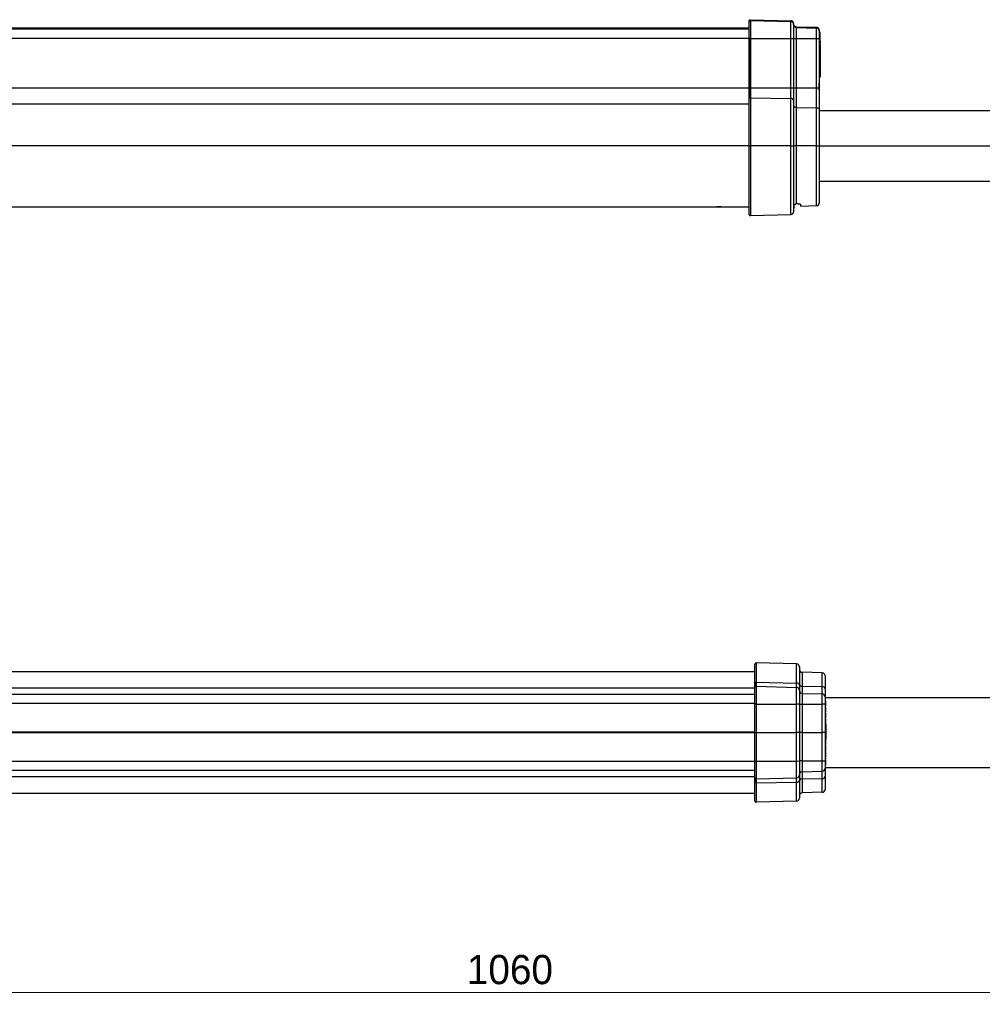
# Model space of a CAD drawing. Header units: millimetres. Extents: x 5 to 597, y 5 to 415.
# Tile 68 of 136: x 363 to 446, y 116 to 200. Entities that reach past the tile are written whole.
import ezdxf

# ---------------------------------------------------------------- set-up
doc = ezdxf.new("R2010")
doc.units = ezdxf.units.MM
doc.styles.add('SLDTEXTSTYLE0', font='ARIAL.TTF', dxfattribs={"width": 0.948})
doc.dimstyles.new('SLDDIMSTYLE1', dxfattribs={"dimtxt": 2.5, "dimasz": 2.5, "dimexe": 0, "dimexo": 0.0625, "dimtad": 1, "dimlfac": 5, "dimrnd": 1e-09, "dimzin": 12, "dimdsep": 46, "dimtxsty": 'SLDTEXTSTYLE0', "dimsah": 1, "dimcen": 0.09, "dimadec": 0, "dimazin": 3, "dimtfac": 1, "dimtofl": 0, "dimtmove": 0, "dimatfit": 3, "dimfxl": 1, "dimfrac": 2, "dimtolj": 1, "dimtzin": 12, "dimarcsym": 0})

# ---------------------------------------------------------------- blocks, each defined once
blk = doc.blocks.new('_D_8')
at = {"color": 7, "linetype": 'Continuous', "lineweight": 0}
for p, q in [((307.982, 136.306), (307.982, 115.577)), ((519.982, 136.316), (519.982, 115.577)), ((519.982, 116.577), (307.982, 116.577))]:
    blk.add_line(p, q, dxfattribs=at)
at = {"color": 7, "linetype": 'Continuous', "lineweight": 18}
for points in [[(307.982, 116.577), (310.482, 116.267), (310.482, 116.887)], [(519.982, 116.577), (517.482, 116.887), (517.482, 116.267)]]:
    blk.add_solid(points, dxfattribs=at)
at = {"color": 7, "linetype": 'Continuous', "lineweight": 18, "insert": (401.744, 119.8), "char_height": 2.5, "attachment_point": 1, "style": 'SLDTEXTSTYLE0'}
blk.add_mtext('1060', dxfattribs=at)

msp = doc.modelspace()

# ---------------------------------------------------------------- linework, layer by layer
at = {"color": 7, "linetype": 'Continuous', "lineweight": 25}
for p, q in [((425.8875, 199.6098), (425.8875, 199.6736)), ((425.8875, 198.1558), (425.8875, 199.6098)), ((425.9875, 199.7737), (425.9875, 199.7098)), ((425.9901, 199.7736), (425.9901, 199.7097)), ((425.9901, 199.7736), (429.4538, 199.6829)), ((425.9901, 199.7097), (425.9901, 198.1558)), ((425.9901, 199.7097), (429.4538, 199.6191)), ((429.4538, 199.6191), (429.4538, 199.6829)), ((429.4538, 198.1558), (429.4538, 199.6191)), ((425.8875, 199.0394), (348.8875, 199.0394)), ((429.6875, 199.4429), (429.6875, 199.3792)), ((429.6875, 199.3792), (429.6875, 198.1558)), ((429.9212, 199.1705), (429.9212, 199.107)), ((429.9212, 199.1705), (431.6441, 199.1254)), ((429.9212, 199.107), (429.9212, 198.1558)), ((429.9212, 199.107), (431.6441, 199.0619)), ((431.6441, 199.0619), (431.6441, 199.1254)), ((431.6441, 198.1558), (431.6441, 199.0619)), ((431.8875, 198.8754), (431.8875, 198.8121)), ((431.8875, 198.8121), (431.8875, 198.1558)), ((425.9875, 198.1558), (425.8875, 198.1558)), ((425.8875, 193.9599), (425.8875, 198.1558)), ((425.9875, 198.1558), (425.9875, 193.9599)), ((425.9901, 198.1558), (425.9875, 198.1558)), ((425.9901, 198.1558), (425.9901, 193.9599)), ((425.9901, 198.1558), (429.4538, 198.1558)), ((429.4538, 193.9599), (429.4538, 198.1558)), ((429.4538, 198.1558), (429.6875, 198.1558)), ((429.6875, 198.1558), (429.6875, 193.9599)), ((429.6875, 198.1558), (429.9212, 198.1558)), ((429.9212, 198.1558), (429.9212, 193.9599)), ((429.9212, 198.1558), (431.6441, 198.1558)), ((431.6441, 193.9599), (431.6441, 198.1558)), ((431.6441, 198.1558), (431.8875, 198.1558)), ((431.9475, 198.6782), (431.8875, 198.6782)), ((431.9475, 198.4992), (431.8875, 198.4992)), ((431.9475, 198.2331), (431.8875, 198.2331)), ((431.8875, 198.1558), (431.8875, 194.3497)), ((431.9475, 197.9709), (431.8875, 197.9709)), ((431.9475, 197.9299), (431.8875, 197.9299)), ((431.9475, 198.5342), (431.9475, 198.6782)), ((431.9475, 197.9299), (431.9475, 197.9359)), ((431.9475, 197.9299), (431.9475, 197.7899)), ((431.9475, 197.7899), (431.8875, 197.7899)), ((431.9475, 197.7509), (431.8875, 197.7509)), ((431.9475, 197.2624), (431.8875, 197.2624)), ((431.9475, 197.7509), (431.9475, 197.2624)), ((431.9475, 197.2624), (431.9475, 195.8574)), ((431.9475, 195.8574), (431.8875, 195.8574)), ((431.9475, 195.3689), (431.8875, 195.3689)), ((431.9475, 195.8574), (431.9475, 195.3689)), ((431.9475, 195.3689), (431.9475, 195.3299)), ((431.9475, 195.3299), (431.8875, 195.3299)), ((431.9475, 195.1899), (431.8875, 195.1899)), ((431.9475, 194.8599), (431.8875, 194.8599)), ((431.9475, 195.3299), (431.9475, 195.1899)), ((431.9475, 195.1899), (431.9475, 194.8599)), ((425.9875, 193.9599), (425.8875, 193.9599)), ((425.8875, 193.0292), (425.8875, 193.9599)), ((425.9901, 193.9599), (425.9875, 193.9599)), ((425.9875, 193.0984), (425.9875, 193.9599)), ((425.9901, 193.9599), (425.9901, 193.0983)), ((425.9901, 193.9599), (429.4538, 193.9599)), ((429.4538, 193.0356), (429.4538, 193.9599)), ((429.4538, 193.9599), (429.6875, 193.9599)), ((429.6875, 193.9599), (429.6875, 192.8697)), ((429.6875, 193.9599), (429.9212, 193.9599)), ((429.9212, 193.9599), (429.9212, 192.2736)), ((429.9212, 193.9599), (431.6441, 193.9599)), ((431.6441, 192.2447), (431.6441, 193.9599)), ((431.6441, 193.9599), (431.8747, 193.9599)), ((431.8834, 194.2756), (431.8875, 194.3497)), ((431.8875, 194.3528), (431.8875, 194.0399)), ((431.8875, 194.0399), (431.8875, 193.7527)), ((431.8875, 193.7527), (431.8875, 192.085)), ((425.8875, 188.9799), (425.8875, 193.0292)), ((425.9901, 193.0983), (425.9901, 188.9799)), ((425.9901, 193.0983), (429.4538, 193.0356)), ((429.4538, 188.9799), (429.4538, 193.0356)), ((429.6875, 192.8697), (429.6875, 188.9799)), ((429.9212, 192.2736), (429.9212, 188.9799)), ((429.9212, 192.2736), (431.6441, 192.2447)), ((431.6441, 188.9799), (431.6441, 192.2447)), ((431.8875, 192.085), (431.8875, 188.9799)), ((518.4875, 191.9799), (431.8875, 191.9799)), ((425.8875, 188.9799), (425.9901, 188.9799)), ((425.8875, 183.1254), (425.8875, 188.9799)), ((429.4538, 188.9799), (425.9901, 188.9799)), ((429.4538, 188.9799), (429.6875, 188.9799)), ((429.6875, 188.9799), (429.6875, 183.3561)), ((429.9212, 188.9799), (429.6875, 188.9799)), ((429.9212, 188.9799), (429.9212, 184.0223)), ((431.6441, 188.9799), (429.9212, 188.9799)), ((431.6441, 188.9799), (431.8875, 188.9799)), ((431.8875, 188.9799), (431.8875, 184.1234)), ((431.8875, 185.9799), (518.4875, 185.9799)), ((348.8875, 183.7799), (423.0875, 183.7799)), ((423.4875, 183.7799), (425.8875, 183.7799)), ((429.7499, 183.7499), (429.7499, 183.9408)), ((430.2875, 183.98), (430.2875, 183.838)), ((430.2875, 183.838), (431.6441, 183.8735)), ((425.9901, 183.0255), (429.4538, 183.1162)), ((426.3821, 144.0156), (349.3821, 144.0156)), ((426.3821, 143.0438), (426.3821, 144.6701)), ((426.4847, 144.77), (426.4847, 143.116)), ((429.9484, 144.6793), (426.4847, 144.77)), ((429.9484, 143.0505), (429.9484, 144.6793)), ((430.1821, 144.4394), (430.1821, 142.8772)), ((430.4158, 143.9671), (430.4158, 142.7766)), ((432.1386, 143.922), (430.4158, 143.9671)), ((432.1386, 142.7419), (432.1386, 143.922)), ((432.3821, 143.6721), (432.3821, 142.5497)), ((426.3821, 142.6701), (426.3821, 143.0438)), ((426.3821, 141.2537), (426.3821, 142.6701)), ((426.4821, 142.7701), (426.4821, 143.116)), ((426.4847, 143.116), (426.4847, 142.77)), ((426.4847, 143.116), (429.9484, 143.0505)), ((426.4847, 142.77), (426.4847, 141.2563)), ((426.4847, 142.77), (429.9484, 142.6793)), ((429.9484, 142.6793), (429.9484, 143.0505)), ((429.9484, 141.2539), (429.9484, 142.6793)), ((430.1821, 142.8772), (430.1821, 142.4394)), ((430.1821, 142.4394), (430.1821, 141.2476)), ((430.4158, 142.7766), (430.4158, 142.1671)), ((430.4158, 142.7766), (432.1386, 142.7419)), ((432.1386, 142.122), (432.1386, 142.7419)), ((432.3821, 142.5497), (432.3821, 141.8794)), ((426.3821, 142.0656), (349.3821, 142.0656)), ((430.4158, 142.1671), (430.4158, 141.2405)), ((430.4158, 142.1671), (432.1386, 142.122)), ((432.1386, 141.2393), (432.1386, 142.122)), ((432.3821, 141.8794), (432.3821, 141.8721)), ((432.3821, 141.8721), (432.3821, 141.2328)), ((432.3821, 141.8156), (522.5821, 141.8156)), ((432.4421, 141.4984), (432.3821, 141.4984)), ((432.4421, 141.4939), (432.3821, 141.4939)), ((426.3821, 138.8156), (426.3821, 141.2537)), ((426.4821, 141.2563), (426.4821, 138.8156)), ((426.4847, 141.2563), (426.4821, 141.2563)), ((426.4847, 141.2563), (426.4847, 138.8156)), ((426.4847, 141.2563), (429.9484, 141.2539)), ((429.9484, 138.8156), (429.9484, 141.2539)), ((430.1821, 141.2476), (430.1821, 138.8156)), ((430.4158, 141.2405), (430.4158, 138.8156)), ((430.4158, 141.2405), (432.1386, 141.2393)), ((432.1386, 138.8156), (432.1386, 141.2393)), ((432.4421, 141.3366), (432.3821, 141.3366)), ((432.3821, 141.2328), (432.3821, 138.8156)), ((432.4421, 141.1859), (432.3821, 141.1859)), ((432.4421, 141.0991), (432.3821, 141.0991)), ((432.4421, 141.0036), (432.3821, 141.0036)), ((432.4421, 140.7808), (432.3821, 140.7808)), ((432.4421, 141.0991), (432.4421, 141.1859)), ((432.4421, 140.5521), (432.3821, 140.5521)), ((432.4421, 140.4827), (432.3821, 140.4827)), ((432.4421, 140.2816), (432.3821, 140.2816)), ((432.4421, 140.1441), (432.3821, 140.1441)), ((432.4421, 140.0573), (432.3821, 140.0573)), ((432.4421, 139.9618), (432.3821, 139.9618)), ((432.4421, 140.0573), (432.4421, 140.1441)), ((432.4421, 139.7363), (432.3821, 139.7363)), ((432.4421, 139.5848), (432.3821, 139.5848)), ((432.4421, 139.5103), (432.3821, 139.5103)), ((432.4421, 139.2156), (432.3821, 139.2156)), ((432.4421, 139.6037), (432.4421, 139.601)), ((432.4421, 139.4941), (432.4421, 139.2156)), ((432.4421, 139.2156), (432.4421, 138.4156)), ((426.3821, 136.3775), (426.3821, 138.8156)), ((426.4821, 138.8156), (426.4821, 136.3749)), ((426.4847, 138.8156), (426.4847, 136.3749)), ((426.4847, 138.8156), (429.9484, 138.8156)), ((429.9484, 136.3773), (429.9484, 138.8156)), ((430.1821, 138.8156), (430.1821, 136.3836)), ((430.4158, 138.8156), (430.4158, 136.3907)), ((430.4158, 138.8156), (432.1386, 138.8156)), ((432.1386, 136.3919), (432.1386, 138.8156)), ((432.3821, 138.8156), (432.3821, 136.3984)), ((432.4421, 138.4156), (432.3821, 138.4156)), ((432.4421, 138.2159), (432.3821, 138.2159)), ((432.4421, 138.4156), (432.4421, 138.2509)), ((432.4421, 137.9862), (432.3821, 137.9862)), ((432.4421, 137.7503), (432.3821, 137.7503)), ((432.4421, 137.6787), (432.3821, 137.6787)), ((432.4421, 137.6518), (432.3821, 137.6518)), ((432.4421, 137.4568), (432.3821, 137.4568)), ((432.4421, 137.3319), (432.3821, 137.3319)), ((432.4421, 137.2758), (432.3821, 137.2758)), ((432.4421, 137.2669), (432.3821, 137.2669)), ((432.4421, 137.1953), (432.3821, 137.1953)), ((432.4421, 136.9628), (432.3821, 136.9628)), ((432.4421, 136.8065), (432.3821, 136.8065)), ((432.4421, 136.7297), (432.3821, 136.7297)), ((432.4421, 136.6312), (432.3821, 136.6312)), ((432.4421, 136.5417), (432.3821, 136.5417)), ((432.4421, 136.4701), (432.3821, 136.4701)), ((432.4421, 136.4611), (432.3821, 136.4611)), ((432.3821, 136.3984), (432.3821, 135.7591)), ((432.4421, 136.5417), (432.4421, 136.6312)), ((426.3821, 135.5656), (349.3821, 135.5656)), ((426.3821, 134.9611), (426.3821, 136.3775)), ((426.4821, 136.3749), (426.4847, 136.3749)), ((426.4847, 136.3749), (429.9484, 136.3773)), ((426.4847, 136.3749), (426.4847, 134.8612)), ((429.9484, 134.9519), (429.9484, 136.3773)), ((430.1821, 136.3836), (430.1821, 135.1918)), ((430.4158, 136.3907), (432.1386, 136.3919)), ((430.4158, 136.3907), (430.4158, 135.4641)), ((432.1386, 135.5092), (432.1386, 136.3919)), ((432.4421, 136.2604), (432.3821, 136.2604)), ((432.4421, 136.0314), (432.3821, 136.0314)), ((432.3821, 135.8156), (522.5821, 135.8156)), ((432.3821, 135.7591), (432.3821, 135.7518)), ((432.3821, 135.7518), (432.3821, 135.0815)), ((426.3821, 134.5874), (426.3821, 134.9611)), ((426.4821, 134.5152), (426.4821, 134.8611)), ((426.4847, 134.8612), (429.9484, 134.9519)), ((426.4847, 134.8612), (426.4847, 134.5152)), ((429.9484, 134.5807), (429.9484, 134.9519)), ((430.1821, 135.1918), (430.1821, 134.754)), ((430.1821, 134.754), (430.1821, 133.1918)), ((430.4158, 135.4641), (432.1386, 135.5092)), ((430.4158, 135.4641), (430.4158, 134.8546)), ((430.4158, 134.8546), (432.1386, 134.8893)), ((430.4158, 134.8546), (430.4158, 133.6641)), ((432.1386, 134.8893), (432.1386, 135.5092)), ((432.1386, 133.7092), (432.1386, 134.8893)), ((432.3821, 135.0815), (432.3821, 133.9591)), ((426.3821, 132.9611), (426.3821, 134.5874)), ((426.4847, 134.5152), (429.9484, 134.5807)), ((426.4847, 134.5152), (426.4847, 132.8612)), ((429.9484, 132.9519), (429.9484, 134.5807)), ((426.3821, 133.6156), (349.3821, 133.6156)), ((432.1386, 133.7092), (430.4158, 133.6641)), ((429.9484, 132.9519), (426.4847, 132.8612))]:
    msp.add_line(p, q, dxfattribs=at)
at = {"color": 8, "linetype": 'Continuous', "lineweight": 25}
for p, q in [((425.8875, 199.0389), (348.8875, 199.0389)), ((425.8875, 198.9752), (348.8875, 198.9752)), ((425.8875, 198.1755), (348.8875, 198.1755)), ((425.8875, 193.9071), (348.8875, 193.9071)), ((425.8875, 192.5384), (348.8875, 192.5384)), ((425.8875, 188.9799), (348.8875, 188.9799)), ((425.9901, 188.9799), (425.9901, 183.0255)), ((429.4538, 183.1162), (429.4538, 188.9799)), ((431.6441, 183.8735), (431.6441, 188.9799)), ((431.8875, 188.9799), (522.0875, 188.9799)), ((426.3821, 142.6073), (349.3821, 142.6073)), ((426.3821, 141.2865), (349.3821, 141.2865)), ((426.3821, 138.8522), (349.3821, 138.8522)), ((426.3821, 138.7789), (349.3821, 138.7789)), ((426.3821, 136.3447), (349.3821, 136.3447)), ((432.3821, 135.7518), (432.3821, 135.7546)), ((426.3821, 135.0239), (349.3821, 135.0239))]:
    msp.add_line(p, q, dxfattribs=at)
at = {"color": 8, "linetype": 'Continuous', "lineweight": 25, "flags": 128}
msp.add_lwpolyline([(431.8747, 193.9599), (431.8794, 193.9619), (431.8787, 193.9637), (431.8765, 193.9646)], dxfattribs=at)
at = {"color": 7, "linetype": 'Continuous', "lineweight": 25, "flags": 128}
for points in [[(429.6875, 192.427), (429.692, 192.3975), (429.7052, 192.3692), (429.7267, 192.343), (429.7556, 192.3199), (429.7909, 192.3008), (429.8313, 192.2864), (429.8753, 192.2772), (429.9212, 192.2736)], [(431.6441, 192.2447), (431.6919, 192.241), (431.7377, 192.2314), (431.7798, 192.2164), (431.8166, 192.1965), (431.8467, 192.1724), (431.8691, 192.1452), (431.8829, 192.1156), (431.8875, 192.085)], [(430.0875, 184.0268), (429.9944, 184.0243), (429.9212, 184.0223)]]:
    msp.add_lwpolyline(points, dxfattribs=at)
at = {"color": 7, "linetype": 'Continuous', "lineweight": 25}
for centre, radius, start, end in [((425.9875, 199.6098), 0.1, 89.990183, 179.99018), ((425.9875, 199.6097), 0.1, 88.500514, 90), ((429.4476, 199.3792), 0.24, 0.009476, 88.510155), ((429.9275, 199.3469), 0.24, 180.009476, 268.510155), ((431.6376, 198.812), 0.25, 0.009476, 88.510155), ((425.9745, 193.0103), 0.089, 81.572901, 167.767303), ((425.9875, 192.9538), 0.1446, 88.962441, 90.000037), ((429.4807, 192.826), 0.2113, 11.923271, 97.326466), ((429.9275, 183.5885), 0.24, 137.737536, 180), ((431.6375, 184.1234), 0.25, 271.5, 0), ((425.9875, 183.1254), 0.1, 180, 271.5), ((429.4475, 183.3561), 0.24, 271.5, 0), ((426.4821, 144.6701), 0.1, 88.5, 180), ((429.9421, 144.4394), 0.24, 0, 88.5), ((430.4221, 144.207), 0.24, 180, 268.5), ((432.1321, 143.6721), 0.25, 0, 88.5), ((426.4701, 143.0273), 0.0896, 82.327842, 169.347464), ((426.4821, 142.6701), 0.1, 90, 180), ((426.4821, 142.9776), 0.1384, 88.916602, 90.000035), ((426.4821, 142.6701), 0.1, 88.5, 90), ((429.9726, 142.8389), 0.213, 10.372212, 96.522655), ((429.9421, 142.4394), 0.24, 0, 88.5), ((430.396, 142.9918), 0.2162, 188.186546, 275.245422), ((430.4221, 142.407), 0.24, 180, 268.5), ((432.1592, 142.5177), 0.2252, 8.186546, 95.245422), ((432.1321, 141.8721), 0.25, 0, 88.5), ((426.4571, 140.2993), 0.9573, 88.504613, 94.494359), ((430.0058, 139.0375), 2.2172, 85.438443, 91.483063), ((430.3584, 143.457), 2.2172, 265.438443, 271.483063), ((432.1984, 138.9305), 2.3096, 85.438443, 91.483063), ((432.1984, 138.7007), 2.3096, 268.516937, 274.561557), ((426.4571, 137.3319), 0.9573, 265.505641, 271.495387), ((430.0058, 138.5937), 2.2172, 268.516937, 274.561557), ((430.3584, 134.1742), 2.2172, 88.516937, 94.561557), ((432.1321, 135.7591), 0.25, 271.5, 0), ((426.4821, 134.9611), 0.1, 180, 270), ((426.4821, 134.9611), 0.1, 270, 271.5), ((429.9421, 135.1918), 0.24, 271.5, 0), ((429.9726, 134.7923), 0.213, 263.477345, 349.627788), ((430.4221, 135.2242), 0.24, 91.5, 180), ((430.396, 134.6394), 0.2162, 84.754578, 171.813454), ((432.1592, 135.1135), 0.2252, 264.754578, 351.813454), ((426.4701, 134.6039), 0.0896, 190.652536, 277.672158), ((426.4821, 134.6536), 0.1384, 269.999965, 271.083398), ((432.1321, 133.9591), 0.25, 271.5, 0), ((429.9421, 133.1918), 0.24, 271.5, 0), ((430.4221, 133.4242), 0.24, 91.5, 180), ((426.4821, 132.9611), 0.1, 180, 271.5)]:
    msp.add_arc(centre, radius, start, end, dxfattribs=at)
for points, knots in [([(425.8875, 199.6736), (425.8875, 199.6854), (425.8897, 199.6981), (425.8994, 199.7228), (425.907, 199.7346), (425.9266, 199.7541), (425.9384, 199.7618), (425.963, 199.7715), (425.9757, 199.7737), (425.9875, 199.7737)], [0, 0, 0, 0, 0.25, 0.25, 0.5, 0.5, 0.75, 0.75, 1, 1, 1, 1]), ([(429.6875, 199.4429), (429.6875, 199.4708), (429.6825, 199.5009), (429.6598, 199.5591), (429.6421, 199.5871), (429.5967, 199.6337), (429.5692, 199.6522), (429.5116, 199.6764), (429.4817, 199.6822), (429.4538, 199.6829)], [0, 0, 0, 0, 0.25, 0.25, 0.5, 0.5, 0.75, 0.75, 1, 1, 1, 1]), ([(429.9212, 199.1705), (429.8933, 199.1712), (429.8634, 199.177), (429.8058, 199.2012), (429.7783, 199.2197), (429.7329, 199.2663), (429.7152, 199.2943), (429.6925, 199.3525), (429.6875, 199.3826), (429.6875, 199.4105)], [0, 0, 0, 0, 0.25, 0.25, 0.5, 0.5, 0.75, 0.75, 1, 1, 1, 1]), ([(431.8875, 198.8754), (431.8875, 198.9044), (431.8823, 198.9357), (431.8587, 198.9964), (431.8402, 199.0256), (431.7929, 199.0741), (431.7643, 199.0934), (431.7043, 199.1186), (431.6731, 199.1246), (431.6441, 199.1254)], [0, 0, 0, 0, 0.25, 0.25, 0.5, 0.5, 0.75, 0.75, 1, 1, 1, 1]), ([(431.9475, 198.2331), (431.9475, 198.2662), (431.9475, 198.2995), (431.9475, 198.3635), (431.9475, 198.3947), (431.9475, 198.434), (431.9475, 198.4456), (431.9475, 198.4653), (431.9475, 198.4732), (431.9475, 198.4862), (431.9475, 198.4912), (431.9475, 198.4977), (431.9475, 198.4986), (431.9475, 198.4992)], [0, 0, 0, 0, 0.25, 0.25, 0.5, 0.5, 0.625, 0.625, 0.75, 0.75, 0.875, 0.875, 1, 1, 1, 1]), ([(431.9475, 197.9709), (431.9475, 197.9714), (431.9475, 197.9722), (431.9475, 197.978), (431.9475, 197.9827), (431.9475, 198.0019), (431.9475, 198.0224), (431.9475, 198.0733), (431.9475, 198.1037), (431.9475, 198.1514), (431.9475, 198.1676), (431.9475, 198.2002), (431.9475, 198.2167), (431.9475, 198.2331)], [0, 0, 0, 0, 0.125, 0.125, 0.25, 0.25, 0.5, 0.5, 0.75, 0.75, 0.875, 0.875, 1, 1, 1, 1]), ([(431.8875, 193.7527), (431.8874, 193.7625), (431.8871, 193.782), (431.8854, 193.8117), (431.8832, 193.8413), (431.8808, 193.8708), (431.8784, 193.9004), (431.8762, 193.93), (431.8752, 193.9499), (431.8747, 193.9599)], [0, 0, 0, 0, 0.1523289, 0.3005192, 0.445117, 0.586714, 0.7259432, 0.8634732, 1, 1, 1, 1]), ([(431.8763, 193.9646), (431.8774, 194.0198), (431.8796, 194.1321), (431.8841, 194.2449), (431.8864, 194.3023)], [0, 0, 0, 0, 0.4916835, 1, 1, 1, 1]), ([(423.4875, 183.7799), (423.4873, 183.7799), (423.4869, 183.7799), (423.4832, 183.7801), (423.4764, 183.7804), (423.4656, 183.7807), (423.45, 183.7812), (423.4175, 183.7822), (423.3624, 183.7833), (423.2877, 183.7839), (423.2129, 183.7833), (423.1534, 183.7821), (423.1164, 183.781), (423.0984, 183.7804), (423.089, 183.78), (423.088, 183.7799), (423.0875, 183.7799)], [0, 0, 0, 0, 0.0322939, 0.0683774, 0.1082498, 0.1519102, 0.1993573, 0.2505898, 0.3920941, 0.499855, 0.6077274, 0.7492001, 0.8247279, 0.8917108, 0.9501379, 1, 1, 1, 1]), ([(423.0875, 183.7799), (423.0877, 183.7799), (423.0881, 183.7799), (423.0918, 183.7801), (423.0986, 183.7804), (423.1095, 183.7807), (423.1251, 183.7812), (423.1577, 183.7822), (423.2127, 183.7833), (423.2875, 183.7839), (423.3623, 183.7833), (423.4217, 183.7821), (423.4586, 183.781), (423.4767, 183.7804), (423.486, 183.78), (423.487, 183.7799), (423.4875, 183.7799)], [0, 0, 0, 0, 0.03230183, 0.06840884, 0.10832034, 0.15203534, 0.1995526, 0.25087069, 0.39225299, 0.50000818, 0.60785408, 0.74935217, 0.82481349, 0.89174889, 0.95014737, 1, 1, 1, 1]), ([(429.7499, 183.9408), (429.7546, 183.9458), (429.7638, 183.9558), (429.7789, 183.9691), (429.7945, 183.9809), (429.8106, 183.9911), (429.8314, 184.0021), (429.8575, 184.0123), (429.8892, 184.0201), (429.9106, 184.0216), (429.9212, 184.0223)], [0, 0, 0, 0, 0.10587943, 0.20891811, 0.30914626, 0.40659536, 0.50129854, 0.67018025, 0.83633963, 1, 1, 1, 1]), ([(430.0875, 184.0268), (430.0942, 184.0269), (430.1075, 184.0272), (430.1271, 184.0269), (430.1464, 184.026), (430.1713, 184.0242), (430.2005, 184.0206), (430.2308, 184.0145), (430.2556, 184.007), (430.2737, 183.9985), (430.2854, 183.9893), (430.2868, 183.9831), (430.2875, 183.98)], [0, 0, 0, 0, 0.0628645, 0.1250761, 0.1873096, 0.2502385, 0.374647, 0.4999124, 0.624345, 0.7495378, 0.8746613, 1, 1, 1, 1]), ([(432.4421, 141.3366), (432.4421, 141.3456), (432.4421, 141.3547), (432.4421, 141.3726), (432.4421, 141.3815), (432.4421, 141.4076), (432.4421, 141.4243), (432.4421, 141.4545), (432.4421, 141.4669), (432.4421, 141.4801), (432.4421, 141.4839), (432.4421, 141.4899), (432.4421, 141.492), (432.4421, 141.4939)], [0, 0, 0, 0, 0.125, 0.125, 0.25, 0.25, 0.5, 0.5, 0.75, 0.75, 0.875, 0.875, 1, 1, 1, 1]), ([(432.4421, 141.1859), (432.4421, 141.1946), (432.4421, 141.2036), (432.4421, 141.2254), (432.4421, 141.2376), (432.4421, 141.264), (432.4421, 141.2781), (432.4421, 141.307), (432.4421, 141.3218), (432.4421, 141.3366)], [0, 0, 0, 0, 0.25, 0.25, 0.5, 0.5, 0.75, 0.75, 1, 1, 1, 1]), ([(432.4421, 140.7808), (432.4421, 140.7968), (432.4421, 140.8127), (432.4421, 140.8441), (432.4421, 140.8595), (432.4421, 140.9031), (432.4421, 140.9289), (432.4421, 140.9696), (432.4421, 140.9836), (432.4421, 140.9961), (432.4421, 140.999), (432.4421, 141.0028), (432.4421, 141.0033), (432.4421, 141.0036)], [0, 0, 0, 0, 0.125, 0.125, 0.25, 0.25, 0.5, 0.5, 0.75, 0.75, 0.875, 0.875, 1, 1, 1, 1]), ([(432.4421, 140.5521), (432.4421, 140.5524), (432.4421, 140.5528), (432.4421, 140.5567), (432.4421, 140.5598), (432.4421, 140.5726), (432.4421, 140.5872), (432.4421, 140.629), (432.4421, 140.6556), (432.4421, 140.7004), (432.4421, 140.7161), (432.4421, 140.7482), (432.4421, 140.7645), (432.4421, 140.7808)], [0, 0, 0, 0, 0.125, 0.125, 0.25, 0.25, 0.5, 0.5, 0.75, 0.75, 0.875, 0.875, 1, 1, 1, 1]), ([(432.4421, 140.2816), (432.4421, 140.2967), (432.4421, 140.3119), (432.4421, 140.3413), (432.4421, 140.3556), (432.4421, 140.3959), (432.4421, 140.419), (432.4421, 140.453), (432.4421, 140.4644), (432.4421, 140.4755), (432.4421, 140.4783), (432.4421, 140.4819), (432.4421, 140.4823), (432.4421, 140.4827)], [0, 0, 0, 0, 0.125, 0.125, 0.25, 0.25, 0.5, 0.5, 0.75, 0.75, 0.875, 0.875, 1, 1, 1, 1]), ([(432.4421, 140.1441), (432.4421, 140.1517), (432.4421, 140.1595), (432.4421, 140.1781), (432.4421, 140.1886), (432.4421, 140.2122), (432.4421, 140.2254), (432.4421, 140.2529), (432.4421, 140.2673), (432.4421, 140.2816)], [0, 0, 0, 0, 0.25, 0.25, 0.5, 0.5, 0.75, 0.75, 1, 1, 1, 1]), ([(432.4421, 139.7363), (432.4421, 139.7521), (432.4421, 139.7679), (432.4421, 139.799), (432.4421, 139.8143), (432.4421, 139.8579), (432.4421, 139.884), (432.4421, 139.9255), (432.4421, 139.9404), (432.4421, 139.9539), (432.4421, 139.9569), (432.4421, 139.961), (432.4421, 139.9615), (432.4421, 139.9618)], [0, 0, 0, 0, 0.125, 0.125, 0.25, 0.25, 0.5, 0.5, 0.75, 0.75, 0.875, 0.875, 1, 1, 1, 1]), ([(432.4421, 139.5848), (432.4421, 139.5954), (432.4421, 139.6063), (432.4421, 139.63), (432.4421, 139.6425), (432.4421, 139.6683), (432.4421, 139.6817), (432.4421, 139.7089), (432.4421, 139.7226), (432.4421, 139.7363)], [0, 0, 0, 0, 0.25, 0.25, 0.5, 0.5, 0.75, 0.75, 1, 1, 1, 1]), ([(432.4421, 139.5103), (432.4421, 139.5107), (432.4421, 139.5113), (432.4421, 139.5161), (432.4421, 139.52), (432.4421, 139.5314), (432.4421, 139.5392), (432.4421, 139.5539), (432.4421, 139.5593), (432.4421, 139.5713), (432.4421, 139.5781), (432.4421, 139.5848)], [0, 0, 0, 0, 0.25, 0.25, 0.5, 0.5, 0.75, 0.75, 0.875, 0.875, 1, 1, 1, 1]), ([(426.3821, 138.8156), (426.3821, 138.8156), (426.3842, 138.8156), (426.394, 138.8156), (426.4016, 138.8156), (426.4211, 138.8156), (426.433, 138.8156), (426.4576, 138.8156), (426.4703, 138.8156), (426.4821, 138.8156)], [0, 0, 0, 0, 0.25, 0.25, 0.5, 0.5, 0.75, 0.75, 1, 1, 1, 1]), ([(430.1821, 138.8156), (430.1821, 138.8156), (430.1771, 138.8156), (430.1544, 138.8156), (430.1367, 138.8156), (430.0913, 138.8156), (430.0638, 138.8156), (430.0062, 138.8156), (429.9763, 138.8156), (429.9484, 138.8156)], [0, 0, 0, 0, 0.25, 0.25, 0.5, 0.5, 0.75, 0.75, 1, 1, 1, 1]), ([(430.4158, 138.8156), (430.3879, 138.8156), (430.358, 138.8156), (430.3004, 138.8156), (430.2729, 138.8156), (430.2275, 138.8156), (430.2098, 138.8156), (430.1871, 138.8156), (430.1821, 138.8156), (430.1821, 138.8156)], [0, 0, 0, 0, 0.25, 0.25, 0.5, 0.5, 0.75, 0.75, 1, 1, 1, 1]), ([(432.3821, 138.8156), (432.3821, 138.8156), (432.3769, 138.8156), (432.3533, 138.8156), (432.3348, 138.8156), (432.2875, 138.8156), (432.2588, 138.8156), (432.1988, 138.8156), (432.1677, 138.8156), (432.1386, 138.8156)], [0, 0, 0, 0, 0.25, 0.25, 0.5, 0.5, 0.75, 0.75, 1, 1, 1, 1]), ([(432.4421, 137.9862), (432.4421, 138.0026), (432.4421, 138.0191), (432.4421, 138.0514), (432.4421, 138.0673), (432.4421, 138.1123), (432.4421, 138.1389), (432.4421, 138.1808), (432.4421, 138.1953), (432.4421, 138.2082), (432.4421, 138.2112), (432.4421, 138.2151), (432.4421, 138.2156), (432.4421, 138.2159)], [0, 0, 0, 0, 0.125, 0.125, 0.25, 0.25, 0.5, 0.5, 0.75, 0.75, 0.875, 0.875, 1, 1, 1, 1]), ([(432.4421, 137.7503), (432.4421, 137.7506), (432.4421, 137.7511), (432.4421, 137.7551), (432.4421, 137.7582), (432.4421, 137.7715), (432.4421, 137.7865), (432.4421, 137.8296), (432.4421, 137.857), (432.4421, 137.9033), (432.4421, 137.9195), (432.4421, 137.9525), (432.4421, 137.9694), (432.4421, 137.9862)], [0, 0, 0, 0, 0.125, 0.125, 0.25, 0.25, 0.5, 0.5, 0.75, 0.75, 0.875, 0.875, 1, 1, 1, 1]), ([(432.4421, 137.4568), (432.4421, 137.4793), (432.4421, 137.5018), (432.4421, 137.5457), (432.4421, 137.5671), (432.4421, 137.6057), (432.4421, 137.6219), (432.4421, 137.6426), (432.4421, 137.6478), (432.4421, 137.6518)], [0, 0, 0, 0, 0.25, 0.25, 0.5, 0.5, 0.75, 0.75, 1, 1, 1, 1]), ([(432.4421, 137.3319), (432.4421, 137.341), (432.4421, 137.3504), (432.4421, 137.3706), (432.4421, 137.381), (432.4421, 137.4128), (432.4421, 137.4348), (432.4421, 137.4568)], [0, 0, 0, 0, 0.25, 0.25, 0.5, 0.5, 1, 1, 1, 1]), ([(432.4421, 137.2758), (432.4421, 137.2762), (432.4421, 137.277), (432.4421, 137.2819), (432.4421, 137.2856), (432.4421, 137.2953), (432.4421, 137.3014), (432.4421, 137.3153), (432.4421, 137.3234), (432.4421, 137.3319)], [0, 0, 0, 0, 0.25, 0.25, 0.5, 0.5, 0.75, 0.75, 1, 1, 1, 1]), ([(432.4421, 136.9628), (432.4421, 136.979), (432.4421, 136.9954), (432.4421, 137.0274), (432.4421, 137.0431), (432.4421, 137.0882), (432.4421, 137.115), (432.4421, 137.1579), (432.4421, 137.1733), (432.4421, 137.1872), (432.4421, 137.1903), (432.4421, 137.1944), (432.4421, 137.195), (432.4421, 137.1953)], [0, 0, 0, 0, 0.125, 0.125, 0.25, 0.25, 0.5, 0.5, 0.75, 0.75, 0.875, 0.875, 1, 1, 1, 1]), ([(432.4421, 136.8065), (432.4421, 136.8174), (432.4421, 136.8287), (432.4421, 136.8531), (432.4421, 136.866), (432.4421, 136.8927), (432.4421, 136.9065), (432.4421, 136.9345), (432.4421, 136.9486), (432.4421, 136.9628)], [0, 0, 0, 0, 0.25, 0.25, 0.5, 0.5, 0.75, 0.75, 1, 1, 1, 1]), ([(432.4421, 136.7297), (432.4421, 136.7301), (432.4421, 136.7308), (432.4421, 136.7357), (432.4421, 136.7397), (432.4421, 136.7515), (432.4421, 136.7595), (432.4421, 136.7747), (432.4421, 136.7803), (432.4421, 136.7927), (432.4421, 136.7996), (432.4421, 136.8065)], [0, 0, 0, 0, 0.25, 0.25, 0.5, 0.5, 0.75, 0.75, 0.875, 0.875, 1, 1, 1, 1]), ([(432.4421, 136.2604), (432.4421, 136.284), (432.4421, 136.3076), (432.4421, 136.3529), (432.4421, 136.3744), (432.4421, 136.4115), (432.4421, 136.4267), (432.4421, 136.4495), (432.4421, 136.4564), (432.4421, 136.4611)], [0, 0, 0, 0, 0.25, 0.25, 0.5, 0.5, 0.75, 0.75, 1, 1, 1, 1]), ([(432.4421, 136.0314), (432.4421, 136.0318), (432.4421, 136.0344), (432.4421, 136.0514), (432.4421, 136.0645), (432.4421, 136.095), (432.4421, 136.107), (432.4421, 136.1337), (432.4421, 136.1483), (432.4421, 136.1788), (432.4421, 136.1947), (432.4421, 136.2272), (432.4421, 136.2438), (432.4421, 136.2604)], [0, 0, 0, 0, 0.25, 0.25, 0.5, 0.5, 0.625, 0.625, 0.75, 0.75, 0.875, 0.875, 1, 1, 1, 1])]:
    msp.add_open_spline(points, degree=3, knots=knots, dxfattribs=at)
for points in [[(425.9875, 199.7737), (425.9884, 199.7737), (425.9893, 199.7737), (425.9901, 199.7736)], [(426.4821, 138.8156), (426.483, 138.8156), (426.4838, 138.8156), (426.4847, 138.8156)]]:
    msp.add_open_spline(points, degree=3, dxfattribs=at)
at = {"color": 8, "linetype": 'Continuous', "lineweight": 25}
msp.add_open_spline([(431.8747, 193.9599), (431.8746, 194.0283), (431.8744, 194.1385), (431.8809, 194.238), (431.8834, 194.2756)], degree=3, knots=[0, 0, 0, 0, 0.6217164, 1, 1, 1, 1], dxfattribs=at)

# ---------------------------------------------------------------- dimensions: what is measured, and where the dimension line sits
at = {"color": 7, "linetype": 'Continuous', "lineweight": 18}
dim = msp.add_linear_dim(base=(307.9821, 116.5775), p1=(519.9821, 137.3156), p2=(307.9821, 137.3056), dimstyle='SLDDIMSTYLE1', dxfattribs=at)
dim.commit()
dim.dimension.update_dxf_attribs({"geometry": '_D_8', "text_midpoint": (405.5635, 116.5775), "dimtype": 160})

doc.saveas('drawing.dxf')
